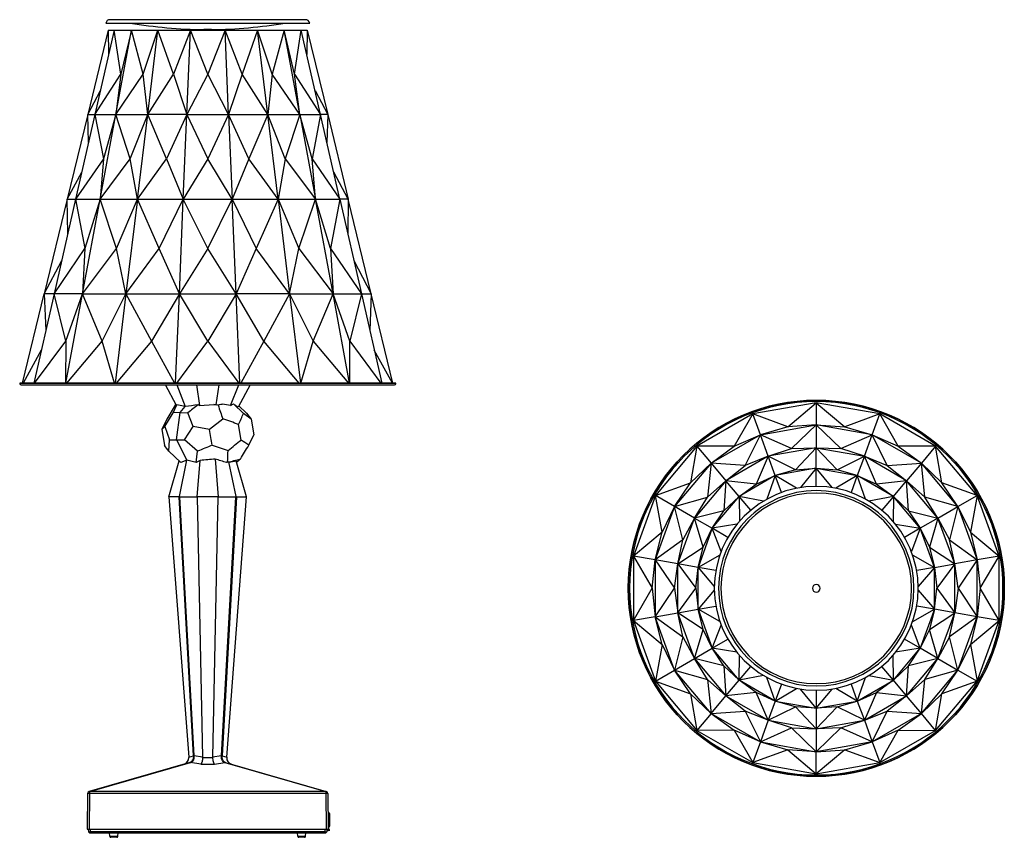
# Model space of a CAD drawing. Header units: millimetres. Extents: x 0 to 451, y 481 to 855.
import ezdxf

# ---------------------------------------------------------------- set-up
doc = ezdxf.new("R2010")
doc.units = ezdxf.units.MM
doc.header["$MEASUREMENT"] = 0
doc.layers.add('Crea2D$visibili$tangenti', color=7, linetype='Continuous', true_color=0x000000)

msp = doc.modelspace()

# ---------------------------------------------------------------- linework, layer by layer
at = {"layer": 'Crea2D$visibili$tangenti'}
for p, q in [((39.4, 853.66), (86.07, 853.66)), ((86.07, 855.19), (41.35, 855.19)), ((130.79, 855.19), (86.07, 855.19)), ((86.07, 853.66), (132.74, 853.66)), ((130.79, 855.19), (130.8, 855.19)), ((40.5, 850.39), (31.12, 811.7)), ((43.25, 850.39), (34.44, 811.7)), ((40.5, 850.39), (43.25, 850.39)), ((40.5, 850.39), (40.71, 839.23)), ((43.25, 850.39), (51.16, 850.39)), ((46.32, 830.19), (43.25, 850.39)), ((43.98, 811.7), (51.16, 850.39)), ((51.16, 850.39), (46.32, 830.19)), ((51.16, 850.39), (63.29, 850.39)), ((56.57, 830.19), (51.16, 850.39)), ((56.57, 830.19), (63.29, 850.39)), ((58.6, 811.7), (63.29, 850.39)), ((63.29, 850.39), (78.16, 850.39)), ((70.37, 830.19), (63.29, 850.39)), ((78.16, 850.39), (70.37, 830.19)), ((76.53, 811.7), (78.16, 850.39)), ((78.16, 850.39), (93.99, 850.39)), ((86.07, 830.19), (78.16, 850.39)), ((86.07, 850.69), (84.33, 850.69)), ((87.81, 850.69), (86.07, 850.69)), ((93.99, 850.39), (86.07, 830.19)), ((93.99, 850.39), (108.86, 850.39)), ((95.61, 811.7), (93.99, 850.39)), ((101.77, 830.19), (93.99, 850.39)), ((108.86, 850.39), (101.77, 830.19)), ((108.86, 850.39), (120.98, 850.39)), ((115.57, 830.19), (108.86, 850.39)), ((113.55, 811.7), (108.86, 850.39)), ((120.98, 850.39), (115.57, 830.19)), ((120.98, 850.39), (128.9, 850.39)), ((125.82, 830.19), (120.98, 850.39)), ((128.17, 811.7), (120.98, 850.39)), ((125.82, 830.19), (128.9, 850.39)), ((128.9, 850.39), (131.64, 850.39)), ((137.71, 811.7), (128.9, 850.39)), ((131.64, 850.39), (131.44, 839.23)), ((131.64, 850.39), (141.02, 811.7)), ((34.44, 811.7), (46.32, 830.19)), ((46.32, 830.19), (43.98, 811.7)), ((43.98, 811.7), (56.57, 830.19)), ((58.6, 811.7), (56.57, 830.19)), ((58.6, 811.7), (70.37, 830.19)), ((70.37, 830.19), (76.53, 811.7)), ((86.07, 830.19), (76.53, 811.7)), ((95.61, 811.7), (86.07, 830.19)), ((101.77, 830.19), (95.61, 811.7)), ((113.55, 811.7), (101.77, 830.19)), ((115.57, 830.19), (113.55, 811.7)), ((128.17, 811.7), (115.57, 830.19)), ((128.17, 811.7), (125.82, 830.19)), ((125.82, 830.19), (137.71, 811.7)), ((31.12, 811.7), (36.95, 822.76)), ((135.19, 822.76), (141.02, 811.7)), ((31.12, 811.7), (21.74, 773.01)), ((34.44, 811.7), (25.62, 773.01)), ((31.54, 798.97), (31.12, 811.7)), ((31.12, 811.7), (34.44, 811.7)), ((34.44, 811.7), (38.33, 791.5)), ((34.44, 811.7), (43.98, 811.7)), ((36.79, 773.01), (43.98, 811.7)), ((43.98, 811.7), (38.33, 791.5)), ((43.98, 811.7), (58.6, 811.7)), ((50.63, 791.5), (43.98, 811.7)), ((50.63, 791.5), (58.6, 811.7)), ((53.91, 773.01), (58.6, 811.7)), ((76.53, 811.7), (58.6, 811.7)), ((67.22, 791.5), (58.6, 811.7)), ((76.53, 811.7), (67.22, 791.5)), ((74.9, 773.01), (76.53, 811.7)), ((76.53, 811.7), (86.07, 791.5)), ((76.53, 811.7), (95.61, 811.7)), ((95.61, 811.7), (86.07, 791.5)), ((95.61, 811.7), (113.55, 811.7)), ((95.61, 811.7), (97.24, 773.01)), ((104.93, 791.5), (95.61, 811.7)), ((113.55, 811.7), (104.93, 791.5)), ((113.55, 811.7), (128.17, 811.7)), ((121.51, 791.5), (113.55, 811.7)), ((118.24, 773.01), (113.55, 811.7)), ((128.17, 811.7), (121.51, 791.5)), ((133.82, 791.5), (128.17, 811.7)), ((128.17, 811.7), (137.71, 811.7)), ((128.17, 811.7), (135.35, 773.01)), ((137.71, 811.7), (133.82, 791.5)), ((146.52, 773.01), (137.71, 811.7)), ((141.02, 811.7), (137.71, 811.7)), ((141.02, 811.7), (140.61, 798.97)), ((141.02, 811.7), (150.4, 773.01)), ((38.33, 791.5), (25.62, 773.01)), ((38.33, 791.5), (36.79, 773.01)), ((36.79, 773.01), (50.63, 791.5)), ((53.91, 773.01), (50.63, 791.5)), ((53.91, 773.01), (67.22, 791.5)), ((67.22, 791.5), (74.9, 773.01)), ((86.07, 791.5), (74.9, 773.01)), ((97.24, 773.01), (86.07, 791.5)), ((104.93, 791.5), (97.24, 773.01)), ((118.24, 773.01), (104.93, 791.5)), ((121.51, 791.5), (118.24, 773.01)), ((121.51, 791.5), (135.35, 773.01)), ((135.35, 773.01), (133.82, 791.5)), ((133.82, 791.5), (146.52, 773.01)), ((21.74, 773.01), (28.43, 785.32)), ((150.4, 773.01), (143.72, 785.32)), ((21.74, 773.01), (11.23, 729.63)), ((25.62, 773.01), (15.74, 729.63)), ((21.74, 773.01), (25.62, 773.01)), ((22.01, 757.16), (21.74, 773.01)), ((25.62, 773.01), (29.84, 750.46)), ((25.62, 773.01), (36.79, 773.01)), ((28.74, 729.63), (36.79, 773.01)), ((36.79, 773.01), (29.84, 750.46)), ((36.79, 773.01), (53.91, 773.01)), ((44.33, 750.46), (36.79, 773.01)), ((44.33, 750.46), (53.91, 773.01)), ((53.91, 773.01), (48.65, 729.63)), ((53.91, 773.01), (74.9, 773.01)), ((63.86, 750.46), (53.91, 773.01)), ((63.86, 750.46), (74.9, 773.01)), ((73.08, 729.63), (74.9, 773.01)), ((74.9, 773.01), (97.24, 773.01)), ((86.07, 750.46), (74.9, 773.01)), ((86.07, 750.46), (97.24, 773.01)), ((97.24, 773.01), (108.28, 750.46)), ((99.07, 729.63), (97.24, 773.01)), ((97.24, 773.01), (118.24, 773.01)), ((118.24, 773.01), (108.28, 750.46)), ((118.24, 773.01), (135.35, 773.01)), ((118.24, 773.01), (123.49, 729.63)), ((118.24, 773.01), (127.81, 750.46)), ((127.81, 750.46), (135.35, 773.01)), ((135.35, 773.01), (146.52, 773.01)), ((142.31, 750.46), (135.35, 773.01)), ((143.41, 729.63), (135.35, 773.01)), ((146.52, 773.01), (142.31, 750.46)), ((146.52, 773.01), (156.4, 729.63)), ((150.4, 773.01), (146.52, 773.01)), ((150.4, 773.01), (150.13, 757.16)), ((160.92, 729.63), (150.4, 773.01)), ((15.74, 729.63), (29.84, 750.46)), ((28.74, 729.63), (44.33, 750.46)), ((29.84, 750.46), (28.74, 729.63)), ((48.65, 729.63), (44.33, 750.46)), ((48.65, 729.63), (63.86, 750.46)), ((73.08, 729.63), (63.86, 750.46)), ((86.07, 750.46), (73.08, 729.63)), ((99.07, 729.63), (86.07, 750.46)), ((108.28, 750.46), (99.07, 729.63)), ((123.49, 729.63), (108.28, 750.46)), ((123.49, 729.63), (127.81, 750.46)), ((127.81, 750.46), (143.41, 729.63)), ((142.31, 750.46), (156.4, 729.63)), ((142.31, 750.46), (143.41, 729.63)), ((11.23, 729.63), (19.22, 744.92)), ((152.92, 744.92), (160.92, 729.63)), ((1.3, 688.68), (11.23, 729.63)), ((15.74, 729.63), (6.41, 688.68)), ((15.74, 729.63), (11.23, 729.63)), ((11.23, 729.63), (11.92, 712.87)), ((21.05, 707.93), (15.74, 729.63)), ((28.74, 729.63), (15.74, 729.63)), ((21.05, 707.93), (28.74, 729.63)), ((21.13, 688.68), (28.74, 729.63)), ((28.74, 729.63), (48.65, 729.63)), ((37.81, 707.93), (28.74, 729.63)), ((37.81, 707.93), (48.65, 729.63)), ((48.65, 729.63), (43.69, 688.68)), ((48.65, 729.63), (60.39, 707.93)), ((48.65, 729.63), (73.08, 729.63)), ((73.08, 729.63), (60.39, 707.93)), ((71.35, 688.68), (73.08, 729.63)), ((86.07, 707.93), (73.08, 729.63)), ((73.08, 729.63), (99.07, 729.63)), ((99.07, 729.63), (86.07, 707.93)), ((123.49, 729.63), (99.07, 729.63)), ((100.79, 688.68), (99.07, 729.63)), ((111.75, 707.93), (99.07, 729.63)), ((123.49, 729.63), (111.75, 707.93)), ((123.49, 729.63), (143.41, 729.63)), ((123.49, 729.63), (134.34, 707.93)), ((123.49, 729.63), (128.46, 688.68)), ((134.34, 707.93), (143.41, 729.63)), ((143.41, 729.63), (156.4, 729.63)), ((151.1, 707.93), (143.41, 729.63)), ((151.01, 688.68), (143.41, 729.63)), ((156.4, 729.63), (151.1, 707.93)), ((156.4, 729.63), (165.73, 688.68)), ((156.4, 729.63), (160.92, 729.63)), ((160.92, 729.63), (160.22, 712.87)), ((170.85, 688.68), (160.92, 729.63)), ((6.79, 688.68), (21.05, 707.93)), ((21.05, 707.93), (21, 688.68)), ((21.62, 688.68), (37.81, 707.93)), ((43.38, 688.68), (37.81, 707.93)), ((60.39, 707.93), (44.22, 688.68)), ((60.39, 707.93), (70.92, 688.68)), ((71.87, 688.68), (86.07, 707.93)), ((86.07, 707.93), (100.28, 688.68)), ((111.75, 707.93), (101.23, 688.68)), ((127.93, 688.68), (111.75, 707.93)), ((128.76, 688.68), (134.34, 707.93)), ((134.34, 707.93), (150.53, 688.68)), ((151.1, 707.93), (165.35, 688.68)), ((151.15, 688.68), (151.1, 707.93)), ((9.86, 703.81), (1.53, 688.68)), ((170.62, 688.68), (162.29, 703.81)), ((172.14, 688.54), (0, 688.54)), ((86.07, 688.68), (0.02, 688.68)), ((0.6, 687.94), (86.07, 687.94)), ((71.79, 678.54), (66.69, 687.94)), ((71.89, 687.94), (75.8, 678.08)), ((80.88, 687.94), (82.25, 678.54)), ((172.13, 688.68), (86.07, 688.68)), ((86.07, 687.94), (171.54, 687.94)), ((89.95, 678.88), (91.26, 687.94)), ((96.55, 678.59), (100.26, 687.94)), ((105.45, 687.94), (99.93, 677.75)), ((71.19, 678.62), (67.39, 672.34)), ((70.26, 675.21), (71.98, 678.79)), ((71.55, 678.98), (71.19, 678.62)), ((75.8, 678.08), (71.98, 678.79)), ((73.44, 675.34), (75.8, 678.08)), ((82.25, 678.54), (88.82, 678.98)), ((88.82, 678.98), (89.95, 678.88)), ((90.8, 678.62), (88.82, 678.98)), ((89.95, 678.88), (92.72, 679.1)), ((92.72, 679.1), (90.8, 678.62)), ((96.55, 678.59), (97.81, 679.21)), ((102.47, 674.82), (97.81, 679.21)), ((100.24, 678.33), (103.85, 674.96)), ((364.61, 679.76), (335.55, 674.64)), ((351.57, 668.75), (364.61, 679.76)), ((393.66, 674.64), (364.61, 679.76)), ((364.61, 679.76), (377.65, 668.75)), ((364.61, 679.76), (364.61, 669.65)), ((67.39, 672.34), (65.04, 667.5)), ((66.4, 668.87), (70.26, 675.21)), ((73.44, 675.34), (70.26, 675.21)), ((71.76, 662.73), (73.44, 675.34)), ((73.44, 675.34), (76.94, 675.21)), ((79.46, 668.87), (76.94, 675.21)), ((92.99, 672.34), (86.95, 667.5)), ((105.93, 672.32), (102.47, 674.82)), ((103.85, 674.96), (105.93, 672.32)), ((105.93, 672.32), (107.12, 665.14)), ((335.55, 674.64), (310, 659.89)), ((335.55, 674.64), (327.06, 659.84)), ((351.57, 668.75), (335.55, 674.64)), ((339.01, 665.14), (335.55, 674.64)), ((393.66, 674.64), (377.65, 668.75)), ((390.21, 665.14), (393.66, 674.64)), ((402.15, 659.84), (393.66, 674.64)), ((419.21, 659.89), (393.66, 674.64)), ((65.04, 667.5), (66.4, 668.87)), ((65.04, 667.5), (66.25, 660.33)), ((66.4, 668.87), (68.54, 662.79)), ((75.37, 662.79), (79.46, 668.87)), ((86.95, 667.5), (79.46, 668.87)), ((101.39, 662.71), (100.18, 669.88)), ((339.01, 665.14), (364.61, 669.65)), ((351.57, 668.75), (339.01, 665.14)), ((364.61, 669.65), (351.57, 668.75)), ((353.33, 658.76), (364.61, 669.65)), ((364.61, 669.65), (364.61, 659.14)), ((375.88, 658.76), (364.61, 669.65)), ((390.21, 665.14), (364.61, 669.65)), ((364.61, 669.65), (377.65, 668.75)), ((377.65, 668.75), (390.21, 665.14)), ((68.28, 657.62), (68.54, 662.79)), ((68.54, 662.79), (71.76, 662.73)), ((71.76, 662.73), (75.37, 662.79)), ((71.76, 662.73), (76.58, 653.45)), ((81.4, 657.62), (75.37, 662.79)), ((104.85, 660.3), (107.12, 665.14)), ((339.01, 665.14), (316.5, 652.14)), ((327.06, 659.84), (339.01, 665.14)), ((332.14, 651.04), (339.01, 665.14)), ((353.33, 658.76), (339.01, 665.14)), ((342.61, 655.26), (339.01, 665.14)), ((375.88, 658.76), (390.21, 665.14)), ((386.61, 655.26), (390.21, 665.14)), ((390.21, 665.14), (402.15, 659.84)), ((397.07, 651.04), (390.21, 665.14)), ((412.72, 652.14), (390.21, 665.14)), ((88.14, 660.33), (95.4, 657.91)), ((310, 659.89), (291.04, 637.28)), ((310, 659.89), (307.09, 643.07)), ((310, 659.89), (316.5, 652.14)), ((327.06, 659.84), (310, 659.89)), ((316.5, 652.14), (327.06, 659.84)), ((364.61, 659.14), (342.61, 655.26)), ((342.61, 655.26), (353.33, 658.76)), ((353.33, 658.76), (364.61, 659.14)), ((364.61, 659.14), (355.03, 649.1)), ((364.61, 659.14), (375.88, 658.76)), ((364.61, 659.14), (386.61, 655.26)), ((364.61, 659.14), (374.18, 649.1)), ((364.61, 649.76), (364.61, 659.14)), ((386.61, 655.26), (375.88, 658.76)), ((419.21, 659.89), (402.15, 659.84)), ((402.15, 659.84), (412.72, 652.14)), ((419.21, 659.89), (412.72, 652.14)), ((422.13, 643.07), (419.21, 659.89)), ((438.18, 637.28), (419.21, 659.89)), ((68.28, 657.62), (73.79, 652.47)), ((80.85, 652.47), (81.4, 657.62)), ((89.5, 654.02), (90.83, 636.65)), ((342.61, 655.26), (323.26, 644.09)), ((342.61, 655.26), (332.14, 651.04)), ((342.61, 655.26), (337.04, 642.55)), ((345.81, 646.45), (342.61, 655.26)), ((355.03, 649.1), (342.61, 655.26)), ((374.18, 649.1), (386.61, 655.26)), ((386.61, 655.26), (383.4, 646.45)), ((392.17, 642.55), (386.61, 655.26)), ((386.61, 655.26), (397.07, 651.04)), ((405.96, 644.09), (386.61, 655.26)), ((68.3, 636.65), (73.03, 653.18)), ((73.09, 636.79), (76.58, 653.45)), ((76.58, 653.45), (73.79, 652.47)), ((80.85, 652.47), (76.58, 653.45)), ((82.59, 653.35), (80.85, 652.47)), ((81.31, 636.65), (82.59, 653.35)), ((95.73, 652.66), (94.71, 652.36)), ((95.14, 652.53), (94.71, 652.36)), ((99.05, 636.79), (95.73, 652.66)), ((103.84, 636.65), (99.11, 653.21)), ((316.5, 652.14), (299.79, 632.23)), ((307.09, 643.07), (316.5, 652.14)), ((316.5, 652.14), (314.87, 636.55)), ((316.5, 652.14), (323.26, 644.09)), ((332.14, 651.04), (316.5, 652.14)), ((323.26, 644.09), (332.14, 651.04)), ((364.61, 649.76), (345.81, 646.45)), ((355.03, 649.1), (345.81, 646.45)), ((355.03, 649.1), (364.61, 649.76)), ((364.61, 649.76), (357.38, 640.92)), ((364.61, 649.76), (374.18, 649.1)), ((364.61, 641.48), (364.61, 649.76)), ((371.84, 640.92), (364.61, 649.76)), ((364.61, 649.76), (383.4, 646.45)), ((383.4, 646.45), (374.18, 649.1)), ((397.07, 651.04), (412.72, 652.14)), ((397.07, 651.04), (405.96, 644.09)), ((412.72, 652.14), (405.96, 644.09)), ((422.13, 643.07), (412.72, 652.14)), ((429.42, 632.23), (412.72, 652.14)), ((414.35, 636.55), (412.72, 652.14)), ((345.81, 646.45), (329.29, 636.9)), ((337.04, 642.55), (345.81, 646.45)), ((345.81, 646.45), (342.05, 635.66)), ((348.64, 638.66), (345.81, 646.45)), ((355.63, 640.61), (345.81, 646.45)), ((383.4, 646.45), (373.58, 640.61)), ((383.4, 646.45), (380.57, 638.66)), ((387.17, 635.66), (383.4, 646.45)), ((383.4, 646.45), (392.17, 642.55)), ((399.93, 636.9), (383.4, 646.45)), ((291.04, 637.28), (307.09, 643.07)), ((299.79, 632.23), (307.09, 643.07)), ((323.26, 644.09), (308.9, 626.97)), ((314.87, 636.55), (323.26, 644.09)), ((323.26, 644.09), (322.37, 630.25)), ((329.29, 636.9), (323.26, 644.09)), ((337.04, 642.55), (323.26, 644.09)), ((329.29, 636.9), (337.04, 642.55)), ((405.96, 644.09), (392.17, 642.55)), ((392.17, 642.55), (399.93, 636.9)), ((399.93, 636.9), (405.96, 644.09)), ((414.35, 636.55), (405.96, 644.09)), ((420.32, 626.97), (405.96, 644.09)), ((406.84, 630.25), (405.96, 644.09)), ((429.42, 632.23), (422.13, 643.07)), ((438.18, 637.28), (422.13, 643.07)), ((72.86, 636.65), (68.3, 636.65)), ((68.3, 636.65), (77.37, 517.47)), ((72.93, 636.65), (72.86, 636.65)), ((79.53, 518.09), (72.93, 636.65)), ((73.08, 636.74), (73.09, 636.79)), ((79.9, 518.09), (73.3, 636.65)), ((73.3, 636.65), (73.41, 636.65)), ((73.41, 636.65), (81.31, 636.65)), ((90.83, 636.65), (81.31, 636.65)), ((81.31, 636.65), (83.74, 517.47)), ((88.4, 517.47), (90.83, 636.65)), ((90.83, 636.65), (98.73, 636.65)), ((98.85, 636.65), (92.25, 518.09)), ((99.21, 636.65), (92.61, 518.09)), ((94.78, 517.47), (103.84, 636.65)), ((98.73, 636.65), (98.85, 636.65)), ((99.06, 636.74), (99.05, 636.79)), ((99.21, 636.65), (99.28, 636.65)), ((99.28, 636.65), (103.84, 636.65)), ((291.04, 637.28), (280.95, 609.56)), ((299.79, 632.23), (291.04, 637.28)), ((294.05, 620.49), (291.04, 637.28)), ((299.79, 632.23), (314.87, 636.55)), ((308.9, 626.97), (314.87, 636.55)), ((317.02, 622.28), (329.29, 636.9)), ((322.37, 630.25), (329.29, 636.9)), ((329.29, 636.9), (329.43, 625.48)), ((334.61, 630.56), (329.29, 636.9)), ((340.51, 634.78), (329.29, 636.9)), ((399.93, 636.9), (388.71, 634.78)), ((399.93, 636.9), (394.61, 630.56)), ((399.93, 636.9), (399.78, 625.48)), ((399.93, 636.9), (406.84, 630.25)), ((412.2, 622.28), (399.93, 636.9)), ((420.32, 626.97), (414.35, 636.55)), ((429.42, 632.23), (414.35, 636.55)), ((429.42, 632.23), (438.18, 637.28)), ((438.18, 637.28), (435.17, 620.49)), ((448.27, 609.56), (438.18, 637.28)), ((299.79, 632.23), (290.9, 607.81)), ((299.79, 632.23), (294.05, 620.49)), ((303.59, 617.02), (299.79, 632.23)), ((308.9, 626.97), (299.79, 632.23)), ((420.32, 626.97), (429.42, 632.23)), ((429.42, 632.23), (425.62, 617.02)), ((429.42, 632.23), (435.17, 620.49)), ((429.42, 632.23), (438.32, 607.81)), ((301.26, 605.98), (308.9, 626.97)), ((308.9, 626.97), (303.59, 617.02)), ((322.37, 630.25), (308.9, 626.97)), ((312.8, 613.66), (308.9, 626.97)), ((308.9, 626.97), (317.02, 622.28)), ((317.02, 622.28), (322.37, 630.25)), ((406.84, 630.25), (420.32, 626.97)), ((406.84, 630.25), (412.2, 622.28)), ((420.32, 626.97), (412.2, 622.28)), ((420.32, 626.97), (416.41, 613.66)), ((427.96, 605.98), (420.32, 626.97)), ((420.32, 626.97), (425.62, 617.02)), ((317.02, 622.28), (310.49, 604.35)), ((312.8, 613.66), (317.02, 622.28)), ((328.29, 624.12), (317.02, 622.28)), ((321.06, 611.6), (317.02, 622.28)), ((324.19, 618.14), (317.02, 622.28)), ((400.92, 624.12), (412.2, 622.28)), ((412.2, 622.28), (405.03, 618.14)), ((412.2, 622.28), (408.15, 611.6)), ((412.2, 622.28), (416.41, 613.66)), ((418.72, 604.35), (412.2, 622.28)), ((294.05, 620.49), (280.95, 609.56)), ((290.9, 607.81), (294.05, 620.49)), ((435.17, 620.49), (438.32, 607.81)), ((435.17, 620.49), (448.27, 609.56)), ((303.59, 617.02), (290.9, 607.81)), ((301.26, 605.98), (303.59, 617.02)), ((301.26, 605.98), (312.8, 613.66)), ((310.49, 604.35), (312.8, 613.66)), ((416.41, 613.66), (418.72, 604.35)), ((416.41, 613.66), (427.96, 605.98)), ((425.62, 617.02), (438.32, 607.81)), ((427.96, 605.98), (425.62, 617.02)), ((280.95, 609.56), (289.52, 594.81)), ((280.95, 609.56), (280.95, 580.06)), ((290.9, 607.81), (280.95, 609.56)), ((320.46, 609.93), (310.49, 604.35)), ((408.76, 609.93), (418.72, 604.35)), ((448.27, 609.56), (438.32, 607.81)), ((439.69, 594.81), (448.27, 609.56)), ((448.27, 580.06), (448.27, 609.56)), ((289.52, 594.81), (290.9, 607.81)), ((290.9, 607.81), (299.67, 594.81)), ((301.26, 605.98), (290.9, 607.81)), ((290.9, 607.81), (290.9, 581.81)), ((299.67, 594.81), (301.26, 605.98)), ((301.26, 605.98), (309.48, 594.81)), ((301.26, 583.64), (301.26, 605.98)), ((310.49, 604.35), (301.26, 605.98)), ((309.48, 594.81), (310.49, 604.35)), ((310.49, 585.27), (310.49, 604.35)), ((310.49, 604.35), (317.94, 595.7)), ((318.65, 602.91), (310.49, 604.35)), ((418.72, 604.35), (410.57, 602.91)), ((418.72, 604.35), (411.27, 595.7)), ((418.72, 604.35), (427.96, 605.98)), ((418.72, 585.27), (418.72, 604.35)), ((418.72, 604.35), (419.74, 594.81)), ((427.96, 605.98), (419.74, 594.81)), ((438.32, 607.81), (427.96, 605.98)), ((429.54, 594.81), (427.96, 605.98)), ((427.96, 583.64), (427.96, 605.98)), ((438.32, 607.81), (429.54, 594.81)), ((438.32, 607.81), (439.69, 594.81)), ((438.32, 581.81), (438.32, 607.81)), ((280.95, 580.06), (289.52, 594.81)), ((289.52, 594.81), (290.9, 581.81)), ((290.9, 581.81), (299.67, 594.81)), ((299.67, 594.81), (301.26, 583.64)), ((301.26, 583.64), (309.48, 594.81)), ((309.48, 594.81), (310.49, 585.27)), ((317.94, 593.92), (310.49, 585.27)), ((411.27, 593.92), (418.72, 585.27)), ((418.72, 585.27), (419.74, 594.81)), ((419.74, 594.81), (427.96, 583.64)), ((429.54, 594.81), (427.96, 583.64)), ((429.54, 594.81), (438.32, 581.81)), ((439.69, 594.81), (438.32, 581.81)), ((448.27, 580.06), (439.69, 594.81)), ((310.49, 585.27), (318.65, 586.7)), ((418.72, 585.27), (410.57, 586.7)), ((290.9, 581.81), (280.95, 580.06)), ((290.9, 581.81), (301.26, 583.64)), ((294.05, 569.13), (290.9, 581.81)), ((299.79, 557.39), (290.9, 581.81)), ((290.9, 581.81), (303.59, 572.6)), ((301.26, 583.64), (310.49, 585.27)), ((303.59, 572.6), (301.26, 583.64)), ((308.9, 562.64), (301.26, 583.64)), ((312.8, 575.95), (301.26, 583.64)), ((312.8, 575.95), (310.49, 585.27)), ((310.49, 585.27), (317.02, 567.33)), ((320.46, 579.68), (310.49, 585.27)), ((408.76, 579.68), (418.72, 585.27)), ((418.72, 585.27), (412.2, 567.33)), ((418.72, 585.27), (416.41, 575.95)), ((416.41, 575.95), (427.96, 583.64)), ((427.96, 583.64), (418.72, 585.27)), ((420.32, 562.64), (427.96, 583.64)), ((425.62, 572.6), (427.96, 583.64)), ((438.32, 581.81), (425.62, 572.6)), ((438.32, 581.81), (427.96, 583.64)), ((429.42, 557.39), (438.32, 581.81)), ((438.32, 581.81), (435.17, 569.13)), ((448.27, 580.06), (438.32, 581.81)), ((280.95, 580.06), (294.05, 569.13)), ((280.95, 580.06), (291.04, 552.33)), ((317.02, 567.33), (321.06, 578.01)), ((412.2, 567.33), (408.15, 578.01)), ((435.17, 569.13), (448.27, 580.06)), ((438.18, 552.33), (448.27, 580.06)), ((303.59, 572.6), (299.79, 557.39)), ((303.59, 572.6), (308.9, 562.64)), ((308.9, 562.64), (312.8, 575.95)), ((317.02, 567.33), (312.8, 575.95)), ((416.41, 575.95), (412.2, 567.33)), ((420.32, 562.64), (416.41, 575.95)), ((425.62, 572.6), (420.32, 562.64)), ((429.42, 557.39), (425.62, 572.6)), ((294.05, 569.13), (291.04, 552.33)), ((294.05, 569.13), (299.79, 557.39)), ((317.02, 567.33), (324.19, 571.47)), ((412.2, 567.33), (405.03, 571.47)), ((429.42, 557.39), (435.17, 569.13)), ((435.17, 569.13), (438.18, 552.33)), ((308.9, 562.64), (317.02, 567.33)), ((322.37, 559.37), (317.02, 567.33)), ((329.29, 552.71), (317.02, 567.33)), ((328.29, 565.5), (317.02, 567.33)), ((329.29, 552.71), (329.43, 564.13)), ((399.93, 552.71), (399.78, 564.13)), ((399.93, 552.71), (412.2, 567.33)), ((412.2, 567.33), (400.92, 565.5)), ((406.84, 559.37), (412.2, 567.33)), ((420.32, 562.64), (412.2, 567.33)), ((299.79, 557.39), (308.9, 562.64)), ((314.87, 553.07), (308.9, 562.64)), ((308.9, 562.64), (323.26, 545.53)), ((322.37, 559.37), (308.9, 562.64)), ((322.37, 559.37), (323.26, 545.53)), ((329.29, 552.71), (322.37, 559.37)), ((329.29, 552.71), (334.61, 559.06)), ((399.93, 552.71), (394.61, 559.06)), ((406.84, 559.37), (399.93, 552.71)), ((405.96, 545.53), (420.32, 562.64)), ((405.96, 545.53), (406.84, 559.37)), ((420.32, 562.64), (406.84, 559.37)), ((414.35, 553.07), (420.32, 562.64)), ((420.32, 562.64), (429.42, 557.39)), ((291.04, 552.33), (299.79, 557.39)), ((307.09, 546.54), (299.79, 557.39)), ((316.5, 537.47), (299.79, 557.39)), ((299.79, 557.39), (314.87, 553.07)), ((340.51, 554.84), (329.29, 552.71)), ((388.71, 554.84), (399.93, 552.71)), ((412.72, 537.47), (429.42, 557.39)), ((429.42, 557.39), (414.35, 553.07)), ((422.13, 546.54), (429.42, 557.39)), ((429.42, 557.39), (438.18, 552.33)), ((291.04, 552.33), (307.09, 546.54)), ((291.04, 552.33), (310, 529.73)), ((314.87, 553.07), (316.5, 537.47)), ((323.26, 545.53), (314.87, 553.07)), ((323.26, 545.53), (329.29, 552.71)), ((337.04, 547.06), (329.29, 552.71)), ((345.81, 543.17), (329.29, 552.71)), ((345.81, 543.17), (342.05, 553.95)), ((348.64, 550.95), (345.81, 543.17)), ((380.57, 550.95), (383.4, 543.17)), ((383.4, 543.17), (387.17, 553.95)), ((383.4, 543.17), (399.93, 552.71)), ((399.93, 552.71), (392.17, 547.06)), ((405.96, 545.53), (399.93, 552.71)), ((414.35, 553.07), (405.96, 545.53)), ((412.72, 537.47), (414.35, 553.07)), ((419.21, 529.73), (438.18, 552.33)), ((438.18, 552.33), (422.13, 546.54)), ((307.09, 546.54), (316.5, 537.47)), ((307.09, 546.54), (310, 529.73)), ((316.5, 537.47), (323.26, 545.53)), ((337.04, 547.06), (323.26, 545.53)), ((332.14, 538.57), (323.26, 545.53)), ((323.26, 545.53), (342.61, 534.36)), ((342.61, 534.36), (337.04, 547.06)), ((345.81, 543.17), (337.04, 547.06)), ((345.81, 543.17), (355.63, 549.01)), ((364.61, 539.86), (357.38, 548.7)), ((364.61, 539.86), (371.84, 548.7)), ((364.61, 548.14), (364.61, 539.86)), ((383.4, 543.17), (373.58, 549.01)), ((383.4, 543.17), (392.17, 547.06)), ((392.17, 547.06), (386.61, 534.36)), ((386.61, 534.36), (405.96, 545.53)), ((392.17, 547.06), (405.96, 545.53)), ((405.96, 545.53), (397.07, 538.57)), ((412.72, 537.47), (405.96, 545.53)), ((422.13, 546.54), (412.72, 537.47)), ((419.21, 529.73), (422.13, 546.54)), ((345.81, 543.17), (342.61, 534.36)), ((355.03, 540.52), (345.81, 543.17)), ((345.81, 543.17), (364.61, 539.86)), ((364.61, 539.86), (383.4, 543.17)), ((374.18, 540.52), (383.4, 543.17)), ((383.4, 543.17), (386.61, 534.36)), ((316.5, 537.47), (310, 529.73)), ((316.5, 537.47), (332.14, 538.57)), ((316.5, 537.47), (339.01, 524.48)), ((316.5, 537.47), (327.06, 529.78)), ((332.14, 538.57), (339.01, 524.48)), ((342.61, 534.36), (332.14, 538.57)), ((342.61, 534.36), (355.03, 540.52)), ((355.03, 540.52), (364.61, 530.48)), ((364.61, 539.86), (355.03, 540.52)), ((374.18, 540.52), (364.61, 539.86)), ((364.61, 530.48), (374.18, 540.52)), ((364.61, 539.86), (364.61, 530.48)), ((386.61, 534.36), (374.18, 540.52)), ((386.61, 534.36), (397.07, 538.57)), ((390.21, 524.48), (397.07, 538.57)), ((412.72, 537.47), (390.21, 524.48)), ((397.07, 538.57), (412.72, 537.47)), ((402.15, 529.78), (412.72, 537.47)), ((419.21, 529.73), (412.72, 537.47)), ((342.61, 534.36), (339.01, 524.48)), ((353.33, 530.86), (342.61, 534.36)), ((342.61, 534.36), (364.61, 530.48)), ((364.61, 530.48), (386.61, 534.36)), ((375.88, 530.86), (386.61, 534.36)), ((386.61, 534.36), (390.21, 524.48)), ((327.06, 529.78), (310, 529.73)), ((310, 529.73), (335.55, 514.98)), ((327.06, 529.78), (335.55, 514.98)), ((339.01, 524.48), (327.06, 529.78)), ((339.01, 524.48), (353.33, 530.86)), ((353.33, 530.86), (364.61, 530.48)), ((364.61, 519.96), (353.33, 530.86)), ((364.61, 519.96), (375.88, 530.86)), ((375.88, 530.86), (364.61, 530.48)), ((364.61, 530.48), (364.61, 519.96)), ((390.21, 524.48), (375.88, 530.86)), ((402.15, 529.78), (390.21, 524.48)), ((393.66, 514.98), (402.15, 529.78)), ((393.66, 514.98), (419.21, 529.73)), ((402.15, 529.78), (419.21, 529.73)), ((339.01, 524.48), (335.55, 514.98)), ((339.01, 524.48), (364.61, 519.96)), ((339.01, 524.48), (351.57, 520.86)), ((390.21, 524.48), (364.61, 519.96)), ((377.65, 520.86), (390.21, 524.48)), ((390.21, 524.48), (393.66, 514.98)), ((351.57, 520.86), (335.55, 514.98)), ((351.57, 520.86), (364.61, 509.86)), ((364.61, 519.96), (351.57, 520.86)), ((364.61, 519.96), (377.65, 520.86)), ((377.65, 520.86), (364.61, 509.86)), ((364.61, 509.86), (364.61, 519.96)), ((377.65, 520.86), (393.66, 514.98)), ((77.9, 515.02), (31.79, 501.8)), ((32.07, 501.8), (78.17, 515.02)), ((77.37, 517.47), (79.53, 518.09)), ((77.37, 517.47), (77.37, 517.36)), ((82.94, 514.25), (78.17, 515.02)), ((83.74, 517.47), (79.9, 518.09)), ((82.94, 514.25), (89.2, 514.25)), ((83.74, 517.36), (88.41, 517.36)), ((92.25, 518.09), (88.4, 517.47)), ((89.2, 514.25), (93.97, 515.02)), ((92.61, 518.09), (94.78, 517.47)), ((93.97, 515.02), (140.08, 501.8)), ((94.25, 515.02), (140.35, 501.8)), ((94.78, 517.47), (94.77, 517.36)), ((335.55, 514.98), (364.61, 509.86)), ((364.61, 509.86), (393.66, 514.98)), ((31.07, 500.84), (30.93, 484.59)), ((32.07, 500.84), (31.07, 500.84)), ((31.93, 484.59), (32.07, 500.84)), ((32.07, 500.84), (32.07, 501.8)), ((140.08, 501.8), (32.07, 501.8)), ((140.08, 500.84), (32.07, 500.84)), ((140.08, 501.8), (140.08, 500.84)), ((140.08, 500.84), (140.22, 484.59)), ((141.08, 500.84), (140.08, 500.84)), ((141.08, 500.84), (141.22, 484.59)), ((141.51, 492.09), (141.15, 491.82)), ((141.15, 491.74), (141.5, 491.29)), ((141.5, 491.29), (141.49, 486.15)), ((141.5, 491.29), (141.89, 491.59)), ((141.89, 491.59), (141.51, 492.09)), ((141.88, 491.58), (141.51, 491.29)), ((141.51, 491.29), (141.99, 491.28)), ((141.98, 486.14), (141.99, 491.28)), ((30.93, 484.59), (31.93, 484.59)), ((31.41, 484.59), (31.47, 483.39)), ((31.47, 483.39), (31.51, 483.35)), ((31.52, 483.34), (32, 482.89)), ((31.93, 484.59), (140.22, 484.59)), ((32, 482.89), (32.68, 482.89)), ((32.68, 482.89), (32.2, 483.35)), ((32.47, 483.39), (32.41, 484.59)), ((32.47, 483.39), (139.68, 483.39)), ((32.68, 482.89), (139.46, 482.89)), ((41.26, 481.25), (41.11, 482.89)), ((44.89, 481.25), (45.03, 482.89)), ((127.26, 481.25), (127.11, 482.89)), ((130.89, 481.25), (131.03, 482.89)), ((139.95, 483.35), (139.46, 482.89)), ((139.46, 482.89), (140.15, 482.89)), ((139.74, 484.59), (139.68, 483.39)), ((140.15, 482.89), (140.63, 483.34)), ((140.22, 484.59), (141.22, 484.59)), ((140.63, 483.35), (140.67, 483.39)), ((140.67, 483.39), (140.74, 484.59)), ((140.71, 483.9), (140.7, 483.91)), ((141.34, 483.9), (140.71, 483.9)), ((141.49, 486.15), (141.2, 486.14)), ((141.21, 485.63), (141.5, 485.65)), ((141.34, 485.64), (141.34, 483.9)), ((141.72, 484.39), (141.34, 484.77)), ((141.34, 484.15), (141.72, 483.77)), ((141.98, 486.14), (141.49, 486.15)), ((141.5, 485.65), (141.49, 486.15)), ((141.72, 484.39), (141.72, 483.77)), ((41.26, 481.25), (43.07, 481.25)), ((43.07, 480.79), (41.76, 480.79)), ((43.07, 481.25), (44.89, 481.25)), ((44.39, 480.79), (43.07, 480.79)), ((127.26, 481.25), (129.07, 481.25)), ((129.07, 480.79), (127.76, 480.79)), ((129.07, 481.25), (130.89, 481.25)), ((130.39, 480.79), (129.07, 480.79))]:
    msp.add_line(p, q, dxfattribs=at)
msp.add_circle((364.61, 594.81), 86.07, dxfattribs=at)
for centre, radius, start, end in [((41.35, 853.19), 2, 90, 166.5683), ((86.07, 1064.09), 213.41, 260.4245, 269.5329), ((86.07, 1064.09), 213.41, 270.4671, 279.5755), ((130.8, 853.19), 2, 13.4317, 90), ((86.07, 854.29), 4, 244.2294, 257.16), ((86.07, 854.29), 4, 282.84, 295.7585), ((0.6, 688.54), 0.6, 166.5731, 180), ((0.6, 688.54), 0.6, 180, 270), ((171.54, 688.54), 0.6, 270, 360), ((171.54, 688.54), 0.6, 0, 13.4269), ((364.61, 594.81), 86.06, 360, 180), ((4902.26, -2999.77), 6071.52, 142.708441, 142.711452), ((15072.75, -122379.49), 123968.04, 96.9456221, 96.9483394), ((2797.89, -2881.34), 4478.01, 127.34234, 127.41797), ((-11881.46, -28076.97), 31144.98, 67.410293, 67.411508), ((16783.02, 6490.94), 17675.21, 199.198381, 199.219938), ((37.86, 250.19), 432.4, 82.1994, 82.7109), ((-228.05, 204.62), 575.69, 55.27047, 55.52668), ((364.61, 594.81), 85.47, 360, 180), ((-104.43, 85.12), 619.53, 70.71419, 71.41779), ((-399.27, 903.78), 551.51, 334.9052, 335.4714), ((-19399.9, -2570.18), 19753.99, 9.412284, 9.433366), ((-6785.71, 9236.07), 10997.02, 308.735398, 308.775403), ((-1114.41, -1086.9), 2130.57, 55.09108, 55.20464), ((-636.01, 132.44), 878.54, 36.71149, 36.93244), ((759.48, -1018.1), 1807.71, 111.80028, 112.03058), ((-6289.93, 4570.08), 7495.3, 328.502009, 328.558308), ((335.47, -1922.44), 2588.17, 95.45328, 95.60705), ((-577.94, -1456.38), 2213.42, 72.30804, 72.44958), ((-1145.81, 714.13), 1242.48, 357.15845, 357.40658), ((-491.5, 2978.78), 2399.07, 284.15404, 284.29851), ((747.27, -40.93), 949, 132.92104, 133.04039), ((-60.7, 1620.3), 980.21, 279.18292, 279.38294), ((1780.72, -3412.57), 4399.15, 112.46722, 112.47102), ((364.61, 594.81), 46.67, 360, 180), ((72.89, 636.88), 0.237, 279.2368, 323.7453), ((73.3, 636.95), 0.303, 223.6259, 268.5567), ((98.84, 636.95), 0.303, 271.4433, 316.3741), ((99.25, 636.88), 0.237, 216.2547, 260.7632), ((364.61, 594.81), 44.73, 360, 180), ((364.61, 594.81), 43.64, 0, 180), ((364.61, 594.81), 1.74, 90, 360), ((364.61, 594.81), 1.74, 360, 90), ((364.61, 594.81), 86.06, 180, 360), ((364.61, 594.81), 85.47, 180, 0), ((364.61, 594.81), 46.67, 180, 360), ((364.61, 594.81), 44.73, 180, 360), ((364.61, 594.81), 43.64, 180, 360), ((74.38, 517.13), 3, 287.1116, 4.3487), ((78.03, 514.52), 0.514, 74.5542, 105.4978), ((79.71, 524.25), 6.16, 268.3026, 271.6982), ((82.25, 517.44), 1.49, 356.8596, 1.1456), ((89.9, 517.44), 1.49, 178.8544, 183.1404), ((92.43, 524.25), 6.16, 268.3016, 271.6981), ((94.11, 514.52), 0.515, 74.4798, 105.5371), ((94.12, 514.45), 0.584, 101.3293, 104.7635), ((97.76, 517.13), 3, 175.6514, 252.8883), ((32.07, 500.83), 1, 106, 179.4777), ((31.93, 501.3), 0.514, 74.4623, 105.5377), ((140.21, 501.3), 0.514, 74.4623, 105.5377), ((140.08, 500.83), 1, 0.5223, 74), ((141.11, 491.79), 0.5, 37.3696, 85.5041), ((141.43, 462.65), 28.64, 89.8469, 89.8609), ((141.49, 491.28), 0.5, 359.8696, 37.3696), ((32.47, 482.41), 0.98, 89.9337, 105.9599), ((139.68, 482.41), 0.98, 74.0401, 90.0663), ((141.48, 486.15), 0.5, 272.3696, 359.8696), ((41.76, 481.29), 0.5, 185, 270), ((44.39, 481.29), 0.5, 270, 355), ((127.76, 481.29), 0.5, 185, 270), ((130.39, 481.29), 0.5, 270, 355)]:
    msp.add_arc(centre, radius, start, end, dxfattribs=at)
for points, weights, knots in [([(79.53, 518.09), (79.53, 518), (79.53, 517.91), (79.53, 517.82), (79.53, 517.73), (79.52, 517.65), (79.51, 517.56), (79.51, 517.47), (79.5, 517.38), (79.48, 517.29), (79.48, 517.25), (79.47, 517.21), (79.46, 517.16), (79.46, 517.15), (79.46, 517.14), (79.46, 517.13), (79.45, 517.12), (79.45, 517.11), (79.45, 517.1), (79.44, 517.08), (79.44, 517.06), (79.44, 517.03), (79.42, 516.95), (79.4, 516.87), (79.37, 516.78), (79.35, 516.7), (79.32, 516.62), (79.3, 516.54), (79.27, 516.46), (79.24, 516.39), (79.2, 516.31), (79.19, 516.29), (79.19, 516.27), (79.18, 516.26), (79.17, 516.24), (79.16, 516.22), (79.15, 516.2), (79.13, 516.16), (79.12, 516.13), (79.1, 516.09), (79.06, 516.02), (79.02, 515.96), (78.98, 515.89), (78.94, 515.83), (78.9, 515.77), (78.85, 515.71), (78.81, 515.65), (78.76, 515.59), (78.71, 515.54), (78.7, 515.53), (78.68, 515.51), (78.67, 515.5), (78.66, 515.49), (78.65, 515.48), (78.64, 515.46), (78.61, 515.44), (78.59, 515.42), (78.56, 515.39), (78.51, 515.35), (78.46, 515.31), (78.4, 515.27), (78.35, 515.23), (78.3, 515.19), (78.24, 515.16), (78.21, 515.15), (78.18, 515.13), (78.16, 515.12), (78.14, 515.11), (78.13, 515.1), (78.11, 515.1), (78.1, 515.09), (78.08, 515.08), (78.07, 515.08), (78.01, 515.05), (77.96, 515.03), (77.9, 515.02)], [1, 0.999705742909, 0.999705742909, 1, 0.99970318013, 0.99970318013, 1, 0.999691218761, 0.999691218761, 1, 0.999918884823, 0.999918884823, 1, 1, 1, 1, 1, 1, 1, 1, 1, 1, 0.999650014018, 0.999650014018, 1, 0.999623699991, 0.999623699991, 1, 0.999582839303, 0.999582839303, 1, 1, 1, 1, 1, 1, 1, 0.999879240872, 0.999879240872, 1, 0.999478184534, 0.999478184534, 1, 0.99940999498, 0.99940999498, 1, 0.999317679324, 0.999317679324, 1, 1, 1, 1, 1, 1, 1, 0.999799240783, 0.999799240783, 1, 0.999121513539, 0.999121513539, 1, 0.999005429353, 0.999005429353, 1, 0.999727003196, 0.999727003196, 1, 1, 1, 1, 1, 1, 1, 0.998766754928, 0.998766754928, 1], [0, 0, 0, 0, 0.267664, 0.267664, 0.267664, 0.533543, 0.533543, 0.533543, 0.79843, 0.79843, 0.79843, 0.930803, 0.930803, 0.930803, 0.930836, 0.930836, 0.930836, 0.93087, 0.93087, 0.93087, 0.930937, 0.930937, 0.930937, 1.19009, 1.19009, 1.19009, 1.443164, 1.443164, 1.443164, 1.69131, 1.69131, 1.69131, 1.691377, 1.691377, 1.691377, 1.691444, 1.691444, 1.691444, 1.811811, 1.811811, 1.811811, 2.045244, 2.045244, 2.045244, 2.27033, 2.27033, 2.27033, 2.488673, 2.488673, 2.488673, 2.48874, 2.48874, 2.48874, 2.488808, 2.488808, 2.488808, 2.592628, 2.592628, 2.592628, 2.793625, 2.793625, 2.793625, 2.987663, 2.987663, 2.987663, 3.08279, 3.08279, 3.08279, 3.082857, 3.082857, 3.082857, 3.082924, 3.082924, 3.082924, 3.267297, 3.267297, 3.267297, 3.267297]), ([(78.17, 515.02), (78.24, 515.03), (78.31, 515.05), (78.37, 515.08), (78.39, 515.08), (78.41, 515.09), (78.42, 515.1), (78.44, 515.1), (78.46, 515.11), (78.47, 515.12), (78.5, 515.13), (78.54, 515.15), (78.57, 515.16), (78.63, 515.19), (78.69, 515.23), (78.75, 515.27), (78.81, 515.31), (78.87, 515.35), (78.93, 515.39), (78.96, 515.42), (78.99, 515.44), (79.01, 515.46), (79.03, 515.48), (79.04, 515.49), (79.05, 515.5), (79.07, 515.51), (79.08, 515.53), (79.1, 515.54), (79.15, 515.59), (79.2, 515.65), (79.25, 515.71), (79.3, 515.77), (79.35, 515.83), (79.39, 515.89), (79.44, 515.96), (79.48, 516.02), (79.52, 516.09), (79.54, 516.13), (79.56, 516.16), (79.57, 516.2), (79.58, 516.22), (79.59, 516.24), (79.6, 516.26), (79.61, 516.27), (79.62, 516.29), (79.63, 516.31), (79.66, 516.39), (79.69, 516.46), (79.72, 516.54), (79.75, 516.62), (79.77, 516.7), (79.8, 516.78), (79.82, 516.87), (79.84, 516.95), (79.85, 517.03), (79.86, 517.06), (79.86, 517.08), (79.87, 517.1), (79.87, 517.11), (79.87, 517.12), (79.87, 517.13), (79.87, 517.14), (79.87, 517.15), (79.88, 517.16), (79.88, 517.21), (79.89, 517.25), (79.89, 517.29), (79.9, 517.38), (79.91, 517.47), (79.91, 517.56), (79.92, 517.65), (79.92, 517.73), (79.91, 517.82), (79.91, 517.91), (79.9, 518), (79.9, 518.09)], [1, 0.998982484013, 0.998982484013, 1, 1, 1, 1, 1, 1, 1, 0.999753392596, 0.999753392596, 1, 0.999049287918, 0.999049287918, 1, 0.999095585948, 0.999095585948, 1, 0.999782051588, 0.999782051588, 1, 1, 1, 1, 1, 1, 1, 0.999197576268, 0.999197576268, 1, 0.999267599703, 0.999267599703, 1, 0.999322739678, 0.999322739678, 1, 0.99983891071, 0.99983891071, 1, 1, 1, 1, 1, 1, 1, 0.999424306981, 0.999424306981, 1, 0.999471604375, 0.999471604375, 1, 0.999503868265, 0.999503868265, 1, 1, 1, 1, 1, 1, 1, 1, 1, 1, 0.999884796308, 0.999884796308, 1, 0.999563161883, 0.999563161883, 1, 0.999584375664, 0.999584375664, 1, 0.999594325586, 0.999594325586, 1], [0, 0, 0, 0, 0.210053, 0.210053, 0.210053, 0.21012, 0.21012, 0.21012, 0.210186, 0.210186, 0.210186, 0.316144, 0.316144, 0.316144, 0.529235, 0.529235, 0.529235, 0.745916, 0.745916, 0.745916, 0.856365, 0.856365, 0.856365, 0.856431, 0.856431, 0.856431, 0.856498, 0.856498, 0.856498, 1.08419, 1.08419, 1.08419, 1.315763, 1.315763, 1.315763, 1.553265, 1.553265, 1.553265, 1.674891, 1.674891, 1.674891, 1.674958, 1.674958, 1.674958, 1.675024, 1.675024, 1.675024, 1.923657, 1.923657, 1.923657, 2.176129, 2.176129, 2.176129, 2.434053, 2.434053, 2.434053, 2.43412, 2.43412, 2.43412, 2.434153, 2.434153, 2.434153, 2.434186, 2.434186, 2.434186, 2.565865, 2.565865, 2.565865, 2.829628, 2.829628, 2.829628, 3.095059, 3.095059, 3.095059, 3.363362, 3.363362, 3.363362, 3.363362])]:
    msp.add_rational_spline(points, weights, degree=3, knots=knots, dxfattribs=at)
for points, knots in [([(83.74, 517.36), (83.73, 517.18), (83.7, 516.84), (83.62, 516.19), (83.51, 515.59), (83.35, 515.05), (83.23, 514.71), (83.1, 514.45), (82.99, 514.3), (82.94, 514.25)], [0, 0, 0, 0, 0.528313, 1.028954, 1.954411, 2.355021, 2.725452, 3.023826, 3.253698, 3.253698, 3.253698, 3.253698]), ([(89.2, 514.25), (89.15, 514.3), (89.05, 514.45), (88.91, 514.71), (88.79, 515.05), (88.64, 515.59), (88.49, 516.37), (88.42, 517.01), (88.41, 517.36)], [0, 0, 0, 0, 0.229871, 0.528246, 0.898667, 1.299282, 2.224701, 3.253665, 3.253665, 3.253665, 3.253665]), ([(92.25, 518.09), (92.23, 517.91), (92.22, 517.56), (92.29, 516.88), (92.56, 516.1), (93.06, 515.48), (93.56, 515.15), (93.83, 515.05), (93.97, 515.02)], [0, 0, 0, 0, 0.537494, 1.062201, 2.054368, 2.974763, 3.406723, 3.836285, 3.836285, 3.836285, 3.836285]), ([(94.25, 515.02), (94.12, 515.05), (93.89, 515.16), (93.56, 515.4), (93.27, 515.71), (92.94, 516.25), (92.66, 517.05), (92.6, 517.74), (92.61, 518.09)], [0, 0, 0, 0, 0.380594, 0.77793, 1.204967, 1.666421, 2.657991, 3.722587, 3.722587, 3.722587, 3.722587])]:
    msp.add_open_spline(points, degree=3, knots=knots, dxfattribs=at)
for points in [[(31.51, 483.35), (31.61, 483.26), (31.87, 483.26), (32.2, 483.35)], [(139.95, 483.35), (140.28, 483.26), (140.53, 483.26), (140.63, 483.35)]]:
    msp.add_open_spline(points, degree=3, dxfattribs=at)

doc.saveas('drawing.dxf')
